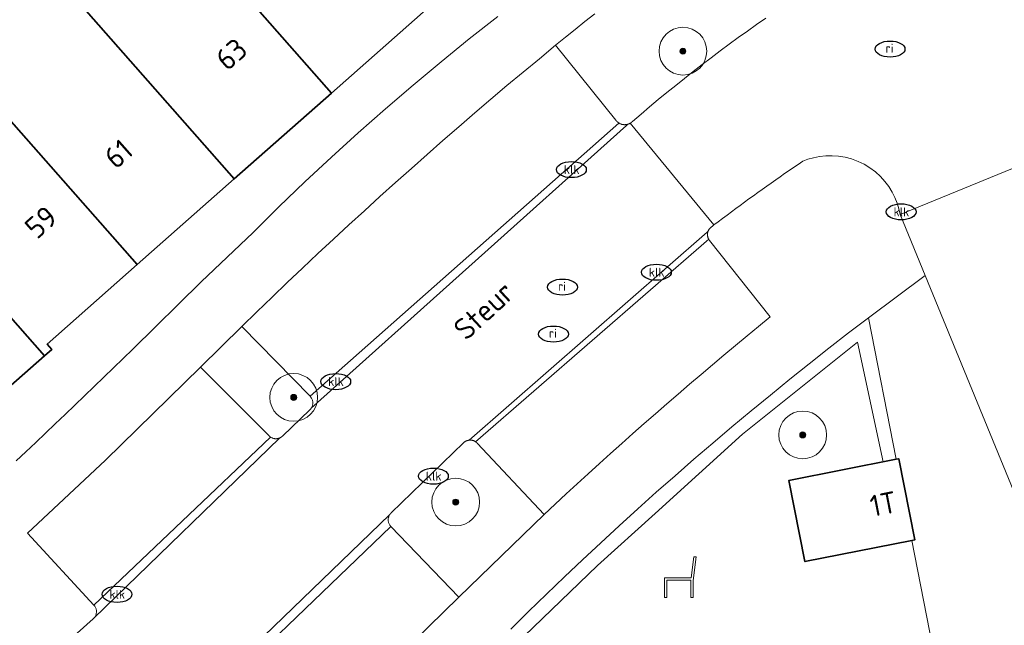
# Model space of a CAD drawing. Header units: metres. Extents: x 103671 to 105190, y 427150 to 429171.
# Tile 123 of 256: x 104540 to 104582, y 427353 to 427378. Entities that reach past the tile are written whole.
import ezdxf
from ezdxf.enums import TextEntityAlignment as Align

# ---------------------------------------------------------------- set-up
doc = ezdxf.new("R2010")
doc.units = ezdxf.units.M
for name, color, linetype, lineweight in [('B-WE-GR-BEPLANTING_CULTUUR_ROOS-GV', 253, 'Continuous', 18), ('B-WE-GR-BOOM-S', 253, 'Continuous', 25), ('B-WE-GR-HAAG-GV', 253, 'Continuous', 13), ('B-WE-IE-MEUBILAIR-S', 253, 'Continuous', 25), ('B-WE-IE-MEUBILAIR_WEGMEUBILAIR-S', 253, 'Continuous', 25), ('B-WE-OG-BEBOUWING-GV', 253, 'Continuous', 35), ('B-WE-OG-BEBOUWING-T18', 7, 'Continuous', 18), ('B-WE-OG-TERREIN_BEGROEID-GV', 253, 'Continuous', 18), ('B-WE-OG-TERREIN_ERF-GV', 253, 'Continuous', 18), ('B-WE-OG-TERREIN_ONBEGROEID_ZAND-GV', 253, 'Continuous', 18), ('B-WE-OG-TOPOGRAFIE-T18', 7, 'Continuous', 18), ('B-WE-VH-OPENVERHARDING-GV', 253, 'Continuous', 18), ('B-WE-VH-OPENVERHARDING_BETONSTRAATSTEEN-GV', 253, 'Continuous', 18)]:
    doc.layers.add(name, color=color, linetype=linetype, lineweight=lineweight)
doc.styles.add('NLCS-ISO', font='NLCS-ISO.ttf')
doc.styles.add('NLCS-ISO-M500-T18', font='NLCS-ISO.ttf', dxfattribs={"height": 0.9})

# ---------------------------------------------------------------- blocks, each defined once
blk = doc.blocks.new('SIE-MEUBILAIR_PUT_KOLK-SO')
blk.add_ellipse((0, 0), major_axis=(1.25, 0), ratio=0.54)
at = {"style": 'NLCS-ISO'}
blk.add_text('klk', height=0.75, dxfattribs=at).set_placement((0.026, 0), align=Align.MIDDLE_CENTER)
blk = doc.blocks.new('SIE-MEUBILAIR_PUT_RIOOLPUT-SO')
blk.add_ellipse((0, 0), major_axis=(1.25, 0), ratio=0.54)
at = {"style": 'NLCS-ISO'}
blk.add_text('ri', height=0.75, dxfattribs=at).set_placement((-0.045, 0.068), align=Align.MIDDLE_CENTER)
blk = doc.blocks.new('SIE-WEG_ZITBANK-SO')
at = {"color": 0, "linetype": 'ByBlock', "lineweight": 18}
blk.add_lwpolyline([(-0.912, -1.631), (-0.912, -0.2), (1.088, -0.2), (1.088, -1.631), (1.288, -1.631), (1.288, -0.212), (1.536, 1.777), (1.335, 1.777), (1.113, 0), (-1.112, 0), (-1.112, -1.631)], close=True, dxfattribs=at)
blk = doc.blocks.new('SGR-BOOM_GBKN-SO')
at = {"linetype": 'ByBlock', "lineweight": 18}
h = blk.add_hatch(color=0, dxfattribs=at)
h.dxf.hatch_style = 1
edge = h.paths.add_edge_path()
edge.add_arc((0, 0), 0.25, 0, 360)
at = {"color": 0, "linetype": 'ByBlock', "lineweight": 18}
for radius in [2, 0.25]:
    blk.add_circle((0, 0), radius, dxfattribs=at)
at = {"color": 0, "linetype": 'ByBlock', "lineweight": 18, "style": 'NLCS-ISO'}
blk.add_attdef('SOORT', (2.5, 0), '', height=1.5, dxfattribs=at)

msp = doc.modelspace()

# ---------------------------------------------------------------- linework, layer by layer
at = {"layer": 'B-WE-GR-BEPLANTING_CULTUUR_ROOS-GV', "flags": 128}
msp.add_lwpolyline([(104564.514, 427378.362), (104564.099, 427378.038), (104563.686, 427377.711), (104563.277, 427377.381), (104562.87, 427377.047), (104565.386, 427373.917), (104565.392, 427373.909), (104565.397, 427373.902), (104565.403, 427373.894), (104565.409, 427373.887), (104565.415, 427373.88), (104565.421, 427373.873), (104565.428, 427373.866), (104565.434, 427373.859), (104565.441, 427373.853), (104565.448, 427373.846), (104565.455, 427373.84), (104565.462, 427373.833), (104565.469, 427373.827), (104565.477, 427373.821), (104565.484, 427373.816), (104565.492, 427373.81), (104565.499, 427373.804), (104565.507, 427373.799), (104565.515, 427373.794), (104565.523, 427373.789), (104565.539, 427373.779), (104565.556, 427373.771), (104565.573, 427373.762), (104565.591, 427373.755), (104565.609, 427373.748), (104565.628, 427373.742), (104565.647, 427373.736), (104565.666, 427373.732), (104565.685, 427373.728), (104565.704, 427373.725), (104565.724, 427373.723), (104565.744, 427373.722), (104565.763, 427373.721), (104565.783, 427373.722), (104565.802, 427373.723), (104565.821, 427373.725), (104565.84, 427373.728), (104565.859, 427373.732), (104565.878, 427373.736), (104565.896, 427373.741), (104565.901, 427373.743), (104565.906, 427373.744), (104565.911, 427373.746), (104565.916, 427373.748), (104565.921, 427373.749), (104565.926, 427373.751), (104565.931, 427373.753), (104565.935, 427373.755), (104565.94, 427373.757), (104565.945, 427373.759), (104565.95, 427373.761), (104565.955, 427373.763), (104565.959, 427373.765), (104565.964, 427373.768), (104565.969, 427373.77), (104565.974, 427373.772), (104565.978, 427373.775), (104565.983, 427373.777), (104565.987, 427373.779), (104565.992, 427373.782), (104565.997, 427373.785), (104566.003, 427373.788), (104566.008, 427373.792), (104566.013, 427373.795), (104566.018, 427373.799), (104566.024, 427373.802), (104566.029, 427373.806), (104566.034, 427373.809), (104566.039, 427373.813), (104566.044, 427373.817), (104566.049, 427373.821), (104566.054, 427373.825), (104566.059, 427373.829), (104566.063, 427373.833), (104566.068, 427373.837), (104566.073, 427373.841), (104566.077, 427373.845), (104566.082, 427373.849), (104566.087, 427373.854), (104566.091, 427373.858), (104566.448, 427374.165), (104566.806, 427374.469), (104567.168, 427374.771), (104567.531, 427375.07), (104567.897, 427375.366), (104568.265, 427375.66), (104568.635, 427375.951), (104569.007, 427376.24), (104569.381, 427376.526), (104569.758, 427376.809), (104570.136, 427377.089), (104570.517, 427377.367), (104570.899, 427377.641), (104571.284, 427377.913), (104571.67, 427378.182)], dxfattribs=at)
for points in [[(104550.93, 427360.635), (104550.946, 427360.625), (104550.962, 427360.616), (104550.979, 427360.607), (104550.996, 427360.599), (104551.014, 427360.592), (104551.033, 427360.585), (104551.052, 427360.58), (104551.071, 427360.575), (104551.09, 427360.572), (104551.11, 427360.569), (104551.129, 427360.568), (104551.149, 427360.567), (104551.168, 427360.567), (104551.188, 427360.569), (104551.207, 427360.571), (104551.226, 427360.574), (104551.245, 427360.578), (104551.264, 427360.583), (104551.281, 427360.589), (104551.299, 427360.595), (104551.306, 427360.598), (104551.313, 427360.601), (104551.32, 427360.604), (104551.327, 427360.607), (104551.334, 427360.611), (104551.341, 427360.614), (104551.348, 427360.618), (104551.355, 427360.622), (104551.362, 427360.626), (104551.368, 427360.63), (104551.375, 427360.634), (104551.381, 427360.639), (104551.387, 427360.643), (104551.394, 427360.648), (104551.4, 427360.653), (104551.406, 427360.657), (104551.412, 427360.662), (104551.418, 427360.668), (104551.423, 427360.673), (104551.429, 427360.678), (104552.578, 427361.778), (104552.581, 427361.781), (104552.584, 427361.784), (104552.587, 427361.787), (104552.59, 427361.79), (104552.593, 427361.793), (104552.596, 427361.796), (104552.599, 427361.799), (104552.602, 427361.803), (104552.604, 427361.806), (104552.607, 427361.809), (104552.61, 427361.812), (104552.613, 427361.816), (104552.615, 427361.819), (104552.618, 427361.822), (104552.62, 427361.826), (104552.623, 427361.829), (104552.626, 427361.833), (104552.628, 427361.836), (104552.631, 427361.84), (104552.633, 427361.843), (104552.647, 427361.865), (104552.659, 427361.888), (104552.67, 427361.912), (104552.68, 427361.937), (104552.688, 427361.963), (104552.694, 427361.99), (104552.699, 427362.018), (104552.701, 427362.046), (104552.702, 427362.075), (104552.7, 427362.103), (104552.697, 427362.131), (104552.691, 427362.159), (104552.684, 427362.186), (104552.675, 427362.213), (104552.664, 427362.239), (104552.651, 427362.263), (104552.637, 427362.286), (104552.622, 427362.308), (104552.605, 427362.328), (104552.588, 427362.347), (104549.73, 427365.267), (104548.002, 427363.56), (104550.869, 427360.685), (104550.872, 427360.682), (104550.874, 427360.679), (104550.877, 427360.677), (104550.88, 427360.674), (104550.883, 427360.671), (104550.886, 427360.668), (104550.889, 427360.666), (104550.892, 427360.663), (104550.895, 427360.661), (104550.898, 427360.658), (104550.901, 427360.656), (104550.904, 427360.653), (104550.907, 427360.651), (104550.91, 427360.648), (104550.914, 427360.646), (104550.917, 427360.644), (104550.92, 427360.641), (104550.923, 427360.639), (104550.927, 427360.637)], [(104559.253, 427360.508), (104559.24, 427360.506), (104559.227, 427360.505), (104559.214, 427360.502), (104559.201, 427360.499), (104559.188, 427360.496), (104559.175, 427360.492), (104559.163, 427360.488), (104559.15, 427360.484), (104559.137, 427360.479), (104559.125, 427360.473), (104559.113, 427360.467), (104559.101, 427360.461), (104559.09, 427360.454), (104559.078, 427360.447), (104559.067, 427360.44), (104559.056, 427360.432), (104559.046, 427360.424), (104559.035, 427360.416), (104559.026, 427360.407), (104559.016, 427360.398), (104555.978, 427357.457), (104555.975, 427357.454), (104555.972, 427357.451), (104555.969, 427357.448), (104555.967, 427357.446), (104555.964, 427357.443), (104555.961, 427357.44), (104555.958, 427357.437), (104555.956, 427357.434), (104555.953, 427357.43), (104555.95, 427357.427), (104555.948, 427357.424), (104555.945, 427357.421), (104555.943, 427357.418), (104555.94, 427357.415), (104555.938, 427357.412), (104555.935, 427357.408), (104555.933, 427357.405), (104555.931, 427357.402), (104555.928, 427357.398), (104555.926, 427357.395), (104555.912, 427357.374), (104555.9, 427357.351), (104555.888, 427357.327), (104555.879, 427357.302), (104555.87, 427357.276), (104555.864, 427357.249), (104555.859, 427357.221), (104555.857, 427357.193), (104555.856, 427357.165), (104555.857, 427357.136), (104555.861, 427357.108), (104555.866, 427357.081), (104555.873, 427357.053), (104555.882, 427357.027), (104555.893, 427357.001), (104555.906, 427356.977), (104555.92, 427356.954), (104555.935, 427356.932), (104555.951, 427356.912), (104555.968, 427356.893), (104558.813, 427353.929), (104562.392, 427357.396), (104559.586, 427360.384), (104559.583, 427360.387), (104559.58, 427360.391), (104559.576, 427360.394), (104559.573, 427360.397), (104559.569, 427360.4), (104559.566, 427360.404), (104559.563, 427360.407), (104559.559, 427360.41), (104559.556, 427360.413), (104559.552, 427360.416), (104559.549, 427360.419), (104559.545, 427360.422), (104559.541, 427360.425), (104559.538, 427360.428), (104559.534, 427360.43), (104559.53, 427360.433), (104559.526, 427360.436), (104559.523, 427360.439), (104559.519, 427360.441), (104559.515, 427360.444), (104559.504, 427360.451), (104559.492, 427360.458), (104559.48, 427360.465), (104559.468, 427360.471), (104559.455, 427360.477), (104559.442, 427360.482), (104559.429, 427360.487), (104559.416, 427360.491), (104559.403, 427360.495), (104559.39, 427360.499), (104559.376, 427360.502), (104559.362, 427360.504), (104559.349, 427360.506), (104559.335, 427360.508), (104559.321, 427360.509), (104559.307, 427360.51), (104559.294, 427360.51), (104559.28, 427360.51), (104559.266, 427360.509)]]:
    msp.add_lwpolyline(points, close=True, dxfattribs=at)
at = {"layer": 'B-WE-GR-HAAG-GV', "flags": 128}
msp.add_lwpolyline([(104560.791, 427351.562), (104564.623, 427355.264), (104567.044, 427357.436), (104570.696, 427360.755), (104575.511, 427364.606), (104576.582, 427359.606), (104577.126, 427359.715), (104575.969, 427365.636), (104575.139, 427365), (104574.314, 427364.359), (104573.493, 427363.711), (104572.676, 427363.058), (104571.864, 427362.399), (104571.056, 427361.734), (104570.253, 427361.064), (104569.454, 427360.387), (104568.66, 427359.706), (104567.872, 427359.018), (104567.087, 427358.325), (104566.308, 427357.627), (104565.534, 427356.923), (104564.765, 427356.214), (104564, 427355.5), (104563.241, 427354.78), (104562.487, 427354.055), (104561.739, 427353.325), (104560.995, 427352.59)], dxfattribs=at)
at = {"layer": 'B-WE-OG-BEBOUWING-GV', "flags": 128}
for points in [[(104545.523, 427384.091), (104553.489, 427375.048), (104557.565, 427378.639), (104549.595, 427387.686)], [(104549.413, 427371.457), (104553.489, 427375.048), (104545.523, 427384.091), (104541.451, 427380.495)], [(104537.379, 427376.9), (104545.343, 427367.859), (104549.413, 427371.457), (104541.451, 427380.495)], [(104533.116, 427373.522), (104541.466, 427364.043), (104541.768, 427364.308), (104541.577, 427364.526), (104545.343, 427367.859), (104537.379, 427376.9), (104533.605, 427373.567), (104533.414, 427373.785)], [(104541.466, 427364.043), (104533.116, 427373.522), (104528.889, 427369.799), (104537.238, 427360.322)], [(104577.792, 427356.308), (104577.913, 427356.332), (104577.242, 427359.728), (104577.128, 427359.705), (104572.64, 427358.819), (104573.311, 427355.423)]]:
    msp.add_lwpolyline(points, close=True, dxfattribs=at)
at = {"layer": 'B-WE-OG-TERREIN_BEGROEID-GV', "flags": 128}
msp.add_lwpolyline([(104555.243, 427325.728), (104580.277, 427343.603), (104577.792, 427356.308), (104573.311, 427355.423), (104572.64, 427358.819), (104577.128, 427359.705), (104577.126, 427359.715), (104576.582, 427359.606), (104575.511, 427364.606), (104570.696, 427360.755), (104567.044, 427357.436), (104564.623, 427355.264), (104560.791, 427351.562), (104556.487, 427347.321), (104552.775, 427343.827), (104548.572, 427340.064), (104545.628, 427337.433), (104547.814, 427334.937), (104547.366, 427334.532)], close=True, dxfattribs=at)
at = {"layer": 'B-WE-OG-TERREIN_ERF-GV', "flags": 128}
for points in [[(104537.379, 427376.9), (104541.451, 427380.495), (104545.523, 427384.091), (104549.595, 427387.686), (104553.667, 427391.282), (104557.456, 427394.627), (104557.265, 427394.845), (104557.546, 427395.091), (104561.803, 427398.817), (104570.121, 427389.313), (104565.894, 427385.614), (104565.583, 427385.341), (104565.401, 427385.541), (104561.641, 427382.229), (104557.565, 427378.639), (104553.489, 427375.048), (104549.413, 427371.457), (104545.343, 427367.859), (104541.577, 427364.526), (104541.768, 427364.308), (104541.466, 427364.043), (104537.238, 427360.322)], [(104540.275, 427359.637), (104540.686, 427360.024), (104541.097, 427360.412), (104541.506, 427360.8), (104541.916, 427361.189), (104542.324, 427361.578), (104542.732, 427361.968), (104543.14, 427362.358), (104543.546, 427362.75), (104543.953, 427363.141), (104544.358, 427363.534), (104544.763, 427363.926), (104545.168, 427364.32), (104548.021, 427367.133), (104550.197, 427369.21), (104551.276, 427370.275), (104552.37, 427371.326), (104553.48, 427372.362), (104554.605, 427373.384), (104555.745, 427374.39), (104556.9, 427375.38), (104558.069, 427376.355), (104559.252, 427377.313), (104560.448, 427378.255)]]:
    msp.add_lwpolyline(points, dxfattribs=at)
at = {"layer": 'B-WE-OG-TERREIN_ONBEGROEID_ZAND-GV', "flags": 128}
msp.add_lwpolyline([(104560.791, 427351.562), (104564.623, 427355.264), (104567.044, 427357.436), (104570.696, 427360.755), (104575.511, 427364.606), (104576.582, 427359.606), (104577.126, 427359.715), (104575.969, 427365.636), (104575.139, 427365), (104574.314, 427364.359), (104573.493, 427363.711), (104572.676, 427363.058), (104571.864, 427362.399), (104571.056, 427361.734), (104570.253, 427361.064), (104569.454, 427360.387), (104568.66, 427359.706), (104567.872, 427359.018), (104567.087, 427358.325), (104566.308, 427357.627), (104565.534, 427356.923), (104564.765, 427356.214), (104564, 427355.5), (104563.241, 427354.78), (104562.487, 427354.055), (104561.739, 427353.325), (104560.995, 427352.59)], dxfattribs=at)
at = {"layer": 'B-WE-VH-OPENVERHARDING-GV', "flags": 128}
for points in [[(104565.896, 427373.741), (104565.878, 427373.736), (104565.859, 427373.732), (104565.84, 427373.728), (104565.821, 427373.725), (104565.802, 427373.723), (104565.783, 427373.722), (104565.763, 427373.721), (104565.744, 427373.722), (104565.724, 427373.723), (104565.704, 427373.725), (104565.685, 427373.728), (104565.666, 427373.732), (104565.647, 427373.736), (104565.628, 427373.742), (104565.609, 427373.748), (104565.591, 427373.755), (104565.573, 427373.762), (104565.556, 427373.771), (104565.539, 427373.779), (104565.523, 427373.789), (104552.588, 427362.347), (104552.605, 427362.328), (104552.622, 427362.308), (104552.637, 427362.286), (104552.651, 427362.263), (104552.664, 427362.239), (104552.675, 427362.213), (104552.684, 427362.186), (104552.691, 427362.159), (104552.697, 427362.131), (104552.7, 427362.103), (104552.702, 427362.075), (104552.701, 427362.046), (104552.699, 427362.018), (104552.694, 427361.99), (104552.688, 427361.963), (104552.68, 427361.937), (104552.67, 427361.912), (104552.659, 427361.888), (104552.647, 427361.865), (104552.633, 427361.843), (104565.834, 427373.685)], [(104569.251, 427369.247), (104569.22, 427369.22), (104559.255, 427360.51), (104559.253, 427360.508), (104559.266, 427360.509), (104559.28, 427360.51), (104559.294, 427360.51), (104559.307, 427360.51), (104559.321, 427360.509), (104559.335, 427360.508), (104559.349, 427360.506), (104559.362, 427360.504), (104559.376, 427360.502), (104559.39, 427360.499), (104559.403, 427360.495), (104559.416, 427360.491), (104559.429, 427360.487), (104559.442, 427360.482), (104559.455, 427360.477), (104559.468, 427360.471), (104559.48, 427360.465), (104559.492, 427360.458), (104559.504, 427360.451), (104559.515, 427360.444), (104569.279, 427368.923), (104569.271, 427368.937), (104569.264, 427368.952), (104569.258, 427368.967), (104569.252, 427368.983), (104569.246, 427368.999), (104569.242, 427369.015), (104569.238, 427369.032), (104569.235, 427369.048), (104569.232, 427369.065), (104569.23, 427369.082), (104569.229, 427369.099), (104569.229, 427369.116), (104569.229, 427369.133), (104569.23, 427369.15), (104569.232, 427369.167), (104569.234, 427369.183), (104569.238, 427369.2), (104569.241, 427369.216), (104569.246, 427369.231)], [(104551.299, 427360.595), (104551.281, 427360.589), (104551.264, 427360.583), (104551.245, 427360.578), (104551.226, 427360.574), (104551.207, 427360.571), (104551.188, 427360.569), (104551.168, 427360.567), (104551.149, 427360.567), (104551.129, 427360.568), (104551.11, 427360.569), (104551.09, 427360.572), (104551.071, 427360.575), (104551.052, 427360.58), (104551.033, 427360.585), (104551.014, 427360.592), (104550.996, 427360.599), (104550.979, 427360.607), (104550.962, 427360.616), (104550.946, 427360.625), (104550.93, 427360.635), (104543.534, 427353.592), (104543.552, 427353.571), (104543.569, 427353.548), (104543.584, 427353.524), (104543.599, 427353.498), (104543.611, 427353.471), (104543.621, 427353.442), (104543.629, 427353.412), (104543.635, 427353.381), (104543.639, 427353.35), (104543.64, 427353.319), (104543.638, 427353.287), (104543.634, 427353.256), (104543.628, 427353.226), (104543.619, 427353.196), (104543.609, 427353.167), (104543.596, 427353.14), (104543.581, 427353.114), (104543.566, 427353.09), (104543.548, 427353.068), (104543.53, 427353.047)]]:
    msp.add_lwpolyline(points, close=True, dxfattribs=at)
for points in [[(104560.995, 427352.59), (104561.739, 427353.325), (104562.487, 427354.055), (104563.241, 427354.78), (104564, 427355.5), (104564.765, 427356.214), (104565.534, 427356.923), (104566.308, 427357.627), (104567.087, 427358.325), (104567.872, 427359.018), (104568.66, 427359.706), (104569.454, 427360.387), (104570.253, 427361.064), (104571.056, 427361.734), (104571.864, 427362.399), (104572.676, 427363.058), (104573.493, 427363.711), (104574.314, 427364.359), (104575.139, 427365), (104575.969, 427365.636), (104578.345, 427367.406), (104577.293, 427369.966), (104577.243, 427370.197), (104577.173, 427370.432), (104577.08, 427370.667), (104576.963, 427370.9), (104576.823, 427371.128), (104576.659, 427371.346), (104576.472, 427371.552), (104576.263, 427371.742), (104576.035, 427371.913), (104575.791, 427372.062), (104575.534, 427372.186), (104575.267, 427372.285), (104574.994, 427372.357), (104574.72, 427372.403), (104574.447, 427372.422), (104574.18, 427372.417), (104573.921, 427372.388), (104573.673, 427372.339), (104573.437, 427372.272), (104573.216, 427372.188), (104573.027, 427372.06), (104572.838, 427371.931), (104572.649, 427371.801), (104572.461, 427371.671), (104572.273, 427371.54), (104572.086, 427371.409), (104571.898, 427371.278), (104571.712, 427371.146), (104571.525, 427371.013), (104571.339, 427370.88), (104571.153, 427370.746), (104570.968, 427370.612), (104570.783, 427370.477), (104570.598, 427370.342), (104570.414, 427370.206), (104570.23, 427370.07), (104570.047, 427369.933), (104569.864, 427369.796), (104569.681, 427369.658), (104569.499, 427369.52), (104569.443, 427369.477), (104569.386, 427369.434), (104569.377, 427369.427), (104569.368, 427369.419), (104569.359, 427369.412), (104569.351, 427369.403), (104569.343, 427369.395), (104569.335, 427369.387), (104569.327, 427369.378), (104569.319, 427369.369), (104569.312, 427369.36), (104569.305, 427369.35), (104569.298, 427369.341), (104569.292, 427369.331), (104569.286, 427369.321), (104569.28, 427369.311), (104569.274, 427369.3), (104569.269, 427369.29), (104569.264, 427369.279), (104569.259, 427369.269), (104569.255, 427369.258), (104569.251, 427369.247), (104569.246, 427369.231), (104569.241, 427369.216), (104569.238, 427369.2), (104569.234, 427369.183), (104569.232, 427369.167), (104569.23, 427369.15), (104569.229, 427369.133), (104569.229, 427369.116), (104569.229, 427369.099), (104569.23, 427369.082), (104569.232, 427369.065), (104569.235, 427369.048), (104569.238, 427369.032), (104569.242, 427369.015), (104569.246, 427368.999), (104569.252, 427368.983), (104569.258, 427368.967), (104569.264, 427368.952), (104569.271, 427368.937), (104569.279, 427368.923), (104569.296, 427368.894), (104569.316, 427368.867), (104571.857, 427365.67), (104571.37, 427365.272), (104570.885, 427364.872), (104570.401, 427364.471), (104569.919, 427364.068), (104569.438, 427363.663), (104568.958, 427363.257), (104568.479, 427362.849), (104568.002, 427362.439), (104567.527, 427362.028), (104567.053, 427361.615), (104566.58, 427361.2), (104566.109, 427360.784), (104565.639, 427360.366), (104565.171, 427359.947), (104564.704, 427359.526), (104564.239, 427359.103), (104563.775, 427358.678), (104563.312, 427358.253), (104562.851, 427357.825), (104562.392, 427357.396), (104558.813, 427353.929), (104554.369, 427349.572)], [(104582.86, 427372.235), (104577.293, 427369.966), (104578.345, 427367.406), (104589.686, 427339.791)], [(104589.686, 427339.791), (104578.345, 427367.406), (104575.969, 427365.636), (104577.126, 427359.715), (104577.128, 427359.705), (104577.242, 427359.728), (104577.913, 427356.332), (104577.792, 427356.308), (104580.277, 427343.603), (104582.598, 427337.074)], [(104546.994, 427348.261), (104555.968, 427356.893), (104555.951, 427356.912), (104555.935, 427356.932), (104555.92, 427356.954), (104555.906, 427356.977), (104555.893, 427357.001), (104555.882, 427357.027), (104555.873, 427357.053), (104555.866, 427357.081), (104555.861, 427357.108), (104555.857, 427357.136), (104555.856, 427357.165), (104555.857, 427357.193), (104555.859, 427357.221), (104555.864, 427357.249), (104555.87, 427357.276), (104555.879, 427357.302), (104555.888, 427357.327), (104555.9, 427357.351), (104555.912, 427357.374), (104555.926, 427357.395), (104546.605, 427348.392)]]:
    msp.add_lwpolyline(points, dxfattribs=at)
at = {"layer": 'B-WE-VH-OPENVERHARDING_BETONSTRAATSTEEN-GV', "flags": 128}
for points in [[(104560.448, 427378.255), (104559.252, 427377.313), (104558.069, 427376.355), (104556.9, 427375.38), (104555.745, 427374.39), (104554.605, 427373.384), (104553.48, 427372.362), (104552.37, 427371.326), (104551.276, 427370.275), (104550.197, 427369.21), (104548.021, 427367.133), (104545.168, 427364.32), (104544.763, 427363.926), (104544.358, 427363.534), (104543.953, 427363.141), (104543.546, 427362.75), (104543.14, 427362.358), (104542.732, 427361.968), (104542.324, 427361.578), (104541.916, 427361.189), (104541.506, 427360.8), (104541.097, 427360.412), (104540.686, 427360.024), (104540.275, 427359.637)], [(104540.401, 427350.244), (104543.506, 427353.023), (104543.53, 427353.047), (104543.548, 427353.068), (104543.566, 427353.09), (104543.581, 427353.114), (104543.596, 427353.14), (104543.609, 427353.167), (104543.619, 427353.196), (104543.628, 427353.226), (104543.634, 427353.256), (104543.638, 427353.287), (104543.64, 427353.319), (104543.639, 427353.35), (104543.635, 427353.381), (104543.629, 427353.412), (104543.621, 427353.442), (104543.611, 427353.471), (104543.599, 427353.498), (104543.584, 427353.524), (104543.569, 427353.548), (104543.552, 427353.571), (104543.534, 427353.592), (104540.752, 427356.612), (104544.015, 427359.672), (104548.002, 427363.56), (104549.73, 427365.267), (104550.361, 427365.883), (104550.996, 427366.497), (104551.633, 427367.108), (104552.272, 427367.716), (104552.915, 427368.321), (104553.56, 427368.924), (104554.208, 427369.523), (104554.859, 427370.12), (104555.512, 427370.713), (104556.168, 427371.304), (104556.827, 427371.892), (104557.488, 427372.477), (104558.152, 427373.059), (104558.818, 427373.638), (104559.487, 427374.213), (104560.159, 427374.786), (104560.833, 427375.356), (104561.509, 427375.923), (104562.189, 427376.486), (104562.87, 427377.047), (104563.277, 427377.381), (104563.686, 427377.711), (104564.099, 427378.038), (104564.514, 427378.362)], [(104571.67, 427378.182), (104571.284, 427377.913), (104570.899, 427377.641), (104570.517, 427377.367), (104570.136, 427377.089), (104569.758, 427376.809), (104569.381, 427376.526), (104569.007, 427376.24), (104568.635, 427375.951), (104568.265, 427375.66), (104567.897, 427375.366), (104567.531, 427375.07), (104567.168, 427374.771), (104566.806, 427374.469), (104566.448, 427374.165), (104566.091, 427373.858), (104566.087, 427373.854), (104566.082, 427373.849), (104566.077, 427373.845), (104566.073, 427373.841), (104566.068, 427373.837), (104566.063, 427373.833), (104566.059, 427373.829), (104566.054, 427373.825), (104566.049, 427373.821), (104566.044, 427373.817), (104566.039, 427373.813), (104566.034, 427373.809), (104566.029, 427373.806), (104566.024, 427373.802), (104566.018, 427373.799), (104566.013, 427373.795), (104566.008, 427373.792), (104566.003, 427373.788), (104565.997, 427373.785), (104565.992, 427373.782), (104569.499, 427369.52), (104569.681, 427369.658), (104569.864, 427369.796), (104570.047, 427369.933), (104570.23, 427370.07), (104570.414, 427370.206), (104570.598, 427370.342), (104570.783, 427370.477), (104570.968, 427370.612), (104571.153, 427370.746), (104571.339, 427370.88), (104571.525, 427371.013), (104571.712, 427371.146), (104571.898, 427371.278), (104572.086, 427371.409), (104572.273, 427371.54), (104572.461, 427371.671), (104572.649, 427371.801), (104572.838, 427371.931), (104573.027, 427372.06), (104573.216, 427372.188), (104573.437, 427372.272), (104573.673, 427372.339), (104573.921, 427372.388), (104574.18, 427372.417), (104574.447, 427372.422), (104574.72, 427372.403), (104574.994, 427372.357), (104575.267, 427372.285), (104575.534, 427372.186), (104575.791, 427372.062), (104576.035, 427371.913), (104576.263, 427371.742), (104576.472, 427371.552), (104576.659, 427371.346), (104576.823, 427371.128), (104576.963, 427370.9), (104577.08, 427370.667), (104577.173, 427370.432), (104577.243, 427370.197), (104577.293, 427369.966), (104582.86, 427372.235)], [(104546.605, 427348.392), (104555.926, 427357.395), (104555.928, 427357.398), (104555.931, 427357.402), (104555.933, 427357.405), (104555.935, 427357.408), (104555.938, 427357.412), (104555.94, 427357.415), (104555.943, 427357.418), (104555.945, 427357.421), (104555.948, 427357.424), (104555.95, 427357.427), (104555.953, 427357.43), (104555.956, 427357.434), (104555.958, 427357.437), (104555.961, 427357.44), (104555.964, 427357.443), (104555.967, 427357.446), (104555.969, 427357.448), (104555.972, 427357.451), (104555.975, 427357.454), (104555.978, 427357.457), (104559.016, 427360.398), (104559.026, 427360.407), (104559.035, 427360.416), (104559.046, 427360.424), (104559.056, 427360.432), (104559.067, 427360.44), (104559.078, 427360.447), (104559.09, 427360.454), (104559.101, 427360.461), (104559.113, 427360.467), (104559.125, 427360.473), (104559.137, 427360.479), (104559.15, 427360.484), (104559.163, 427360.488), (104559.175, 427360.492), (104559.188, 427360.496), (104559.201, 427360.499), (104559.214, 427360.502), (104559.227, 427360.505), (104559.24, 427360.506), (104559.253, 427360.508), (104559.255, 427360.51), (104569.22, 427369.22), (104569.251, 427369.247), (104569.255, 427369.258), (104569.259, 427369.269), (104569.264, 427369.279), (104569.269, 427369.29), (104569.274, 427369.3), (104569.28, 427369.311), (104569.286, 427369.321), (104569.292, 427369.331), (104569.298, 427369.341), (104569.305, 427369.35), (104569.312, 427369.36), (104569.319, 427369.369), (104569.327, 427369.378), (104569.335, 427369.387), (104569.343, 427369.395), (104569.351, 427369.403), (104569.359, 427369.412), (104569.368, 427369.419), (104569.377, 427369.427), (104569.386, 427369.434), (104569.443, 427369.477), (104569.499, 427369.52), (104565.992, 427373.782), (104565.987, 427373.779), (104565.983, 427373.777), (104565.978, 427373.775), (104565.974, 427373.772), (104565.969, 427373.77), (104565.964, 427373.768), (104565.959, 427373.765), (104565.955, 427373.763), (104565.95, 427373.761), (104565.945, 427373.759), (104565.94, 427373.757), (104565.935, 427373.755), (104565.931, 427373.753), (104565.926, 427373.751), (104565.921, 427373.749), (104565.916, 427373.748), (104565.911, 427373.746), (104565.906, 427373.744), (104565.901, 427373.743), (104565.896, 427373.741), (104565.834, 427373.685), (104552.633, 427361.843), (104552.631, 427361.84), (104552.628, 427361.836), (104552.626, 427361.833), (104552.623, 427361.829), (104552.62, 427361.826), (104552.618, 427361.822), (104552.615, 427361.819), (104552.613, 427361.816), (104552.61, 427361.812), (104552.607, 427361.809), (104552.604, 427361.806), (104552.602, 427361.803), (104552.599, 427361.799), (104552.596, 427361.796), (104552.593, 427361.793), (104552.59, 427361.79), (104552.587, 427361.787), (104552.584, 427361.784), (104552.581, 427361.781), (104552.578, 427361.778), (104551.429, 427360.678), (104551.423, 427360.673), (104551.418, 427360.668), (104551.412, 427360.662), (104551.406, 427360.657), (104551.4, 427360.653), (104551.394, 427360.648), (104551.387, 427360.643), (104551.381, 427360.639), (104551.375, 427360.634), (104551.368, 427360.63), (104551.362, 427360.626), (104551.355, 427360.622), (104551.348, 427360.618), (104551.341, 427360.614), (104551.334, 427360.611), (104551.327, 427360.607), (104551.32, 427360.604), (104551.313, 427360.601), (104551.306, 427360.598), (104551.299, 427360.595), (104543.53, 427353.047), (104543.506, 427353.023), (104540.401, 427350.244)]]:
    msp.add_lwpolyline(points, dxfattribs=at)
for points in [[(104562.87, 427377.047), (104562.189, 427376.486), (104561.509, 427375.923), (104560.833, 427375.356), (104560.159, 427374.786), (104559.487, 427374.213), (104558.818, 427373.638), (104558.152, 427373.059), (104557.488, 427372.477), (104556.827, 427371.892), (104556.168, 427371.304), (104555.512, 427370.713), (104554.859, 427370.12), (104554.208, 427369.523), (104553.56, 427368.924), (104552.915, 427368.321), (104552.272, 427367.716), (104551.633, 427367.108), (104550.996, 427366.497), (104550.361, 427365.883), (104549.73, 427365.267), (104552.588, 427362.347), (104565.523, 427373.789), (104565.515, 427373.794), (104565.507, 427373.799), (104565.499, 427373.804), (104565.492, 427373.81), (104565.484, 427373.816), (104565.477, 427373.821), (104565.469, 427373.827), (104565.462, 427373.833), (104565.455, 427373.84), (104565.448, 427373.846), (104565.441, 427373.853), (104565.434, 427373.859), (104565.428, 427373.866), (104565.421, 427373.873), (104565.415, 427373.88), (104565.409, 427373.887), (104565.403, 427373.894), (104565.397, 427373.902), (104565.392, 427373.909), (104565.386, 427373.917)], [(104569.316, 427368.867), (104569.296, 427368.894), (104569.279, 427368.923), (104559.515, 427360.444), (104559.519, 427360.441), (104559.523, 427360.439), (104559.526, 427360.436), (104559.53, 427360.433), (104559.534, 427360.43), (104559.538, 427360.428), (104559.541, 427360.425), (104559.545, 427360.422), (104559.549, 427360.419), (104559.552, 427360.416), (104559.556, 427360.413), (104559.559, 427360.41), (104559.563, 427360.407), (104559.566, 427360.404), (104559.569, 427360.4), (104559.573, 427360.397), (104559.576, 427360.394), (104559.58, 427360.391), (104559.583, 427360.387), (104559.586, 427360.384), (104562.392, 427357.396), (104562.851, 427357.825), (104563.312, 427358.253), (104563.775, 427358.678), (104564.239, 427359.103), (104564.704, 427359.526), (104565.171, 427359.947), (104565.639, 427360.366), (104566.109, 427360.784), (104566.58, 427361.2), (104567.053, 427361.615), (104567.527, 427362.028), (104568.002, 427362.439), (104568.479, 427362.849), (104568.958, 427363.257), (104569.438, 427363.663), (104569.919, 427364.068), (104570.401, 427364.471), (104570.885, 427364.872), (104571.37, 427365.272), (104571.857, 427365.67)], [(104548.002, 427363.56), (104544.015, 427359.672), (104540.752, 427356.612), (104543.534, 427353.592), (104550.93, 427360.635), (104550.927, 427360.637), (104550.923, 427360.639), (104550.92, 427360.641), (104550.917, 427360.644), (104550.914, 427360.646), (104550.91, 427360.648), (104550.907, 427360.651), (104550.904, 427360.653), (104550.901, 427360.656), (104550.898, 427360.658), (104550.895, 427360.661), (104550.892, 427360.663), (104550.889, 427360.666), (104550.886, 427360.668), (104550.883, 427360.671), (104550.88, 427360.674), (104550.877, 427360.677), (104550.874, 427360.679), (104550.872, 427360.682), (104550.869, 427360.685)], [(104558.813, 427353.929), (104555.968, 427356.893), (104546.994, 427348.261), (104549.764, 427345.25), (104554.369, 427349.572)]]:
    msp.add_lwpolyline(points, close=True, dxfattribs=at)

# ---------------------------------------------------------------- block references
at = {"layer": 'B-WE-GR-BOOM-S', "xscale": 0.5, "yscale": 0.5, "zscale": 0.5}
for p in [(104568.2, 427376.8), (104551.9, 427362.3), (104573.218, 427360.727), (104558.684, 427357.913)]:
    msp.add_blockref('SGR-BOOM_GBKN-SO', p, dxfattribs=at)
at = {"layer": 'B-WE-IE-MEUBILAIR-S', "xscale": 0.5, "yscale": 0.5, "zscale": 0.5}
for name, p in [('SIE-MEUBILAIR_PUT_RIOOLPUT-SO', (104576.876, 427376.889)), ('SIE-MEUBILAIR_PUT_KOLK-SO', (104563.53, 427371.84)), ('SIE-MEUBILAIR_PUT_KOLK-SO', (104577.34, 427370.07)), ('SIE-MEUBILAIR_PUT_KOLK-SO', (104567.09, 427367.54)), ('SIE-MEUBILAIR_PUT_RIOOLPUT-SO', (104563.158, 427366.919)), ('SIE-MEUBILAIR_PUT_RIOOLPUT-SO', (104562.778, 427364.951)), ('SIE-MEUBILAIR_PUT_KOLK-SO', (104553.66, 427362.96)), ('SIE-MEUBILAIR_PUT_KOLK-SO', (104557.75, 427359)), ('SIE-MEUBILAIR_PUT_KOLK-SO', (104544.5, 427354.05))]:
    msp.add_blockref(name, p, dxfattribs=at)
at = {"layer": 'B-WE-IE-MEUBILAIR_WEGMEUBILAIR-S', "xscale": 0.5, "yscale": 0.5, "zscale": 0.5}
msp.add_blockref('SIE-WEG_ZITBANK-SO', (104567.984, 427354.738), dxfattribs=at)

# ---------------------------------------------------------------- texts
at = {"layer": 'B-WE-OG-BEBOUWING-T18', "style": 'NLCS-ISO-M500-T18'}
for s, rotation, p in [('63', 41.4, (104549.286, 427376.676)), ('61', 41.5, (104544.556, 427372.502)), ('59', 41.5, (104541.319, 427369.639)), ('1T', 11.2, (104576.596, 427357.836))]:
    msp.add_text(s, height=0.9, rotation=rotation, dxfattribs=at).set_placement(p, align=Align.MIDDLE)
at = {"layer": 'B-WE-OG-TOPOGRAFIE-T18', "style": 'NLCS-ISO-M500-T18'}
msp.add_text('Steur', height=0.9, rotation=42.9, dxfattribs=at).set_placement((104559.868, 427365.942), align=Align.MIDDLE)

doc.saveas('drawing.dxf')
